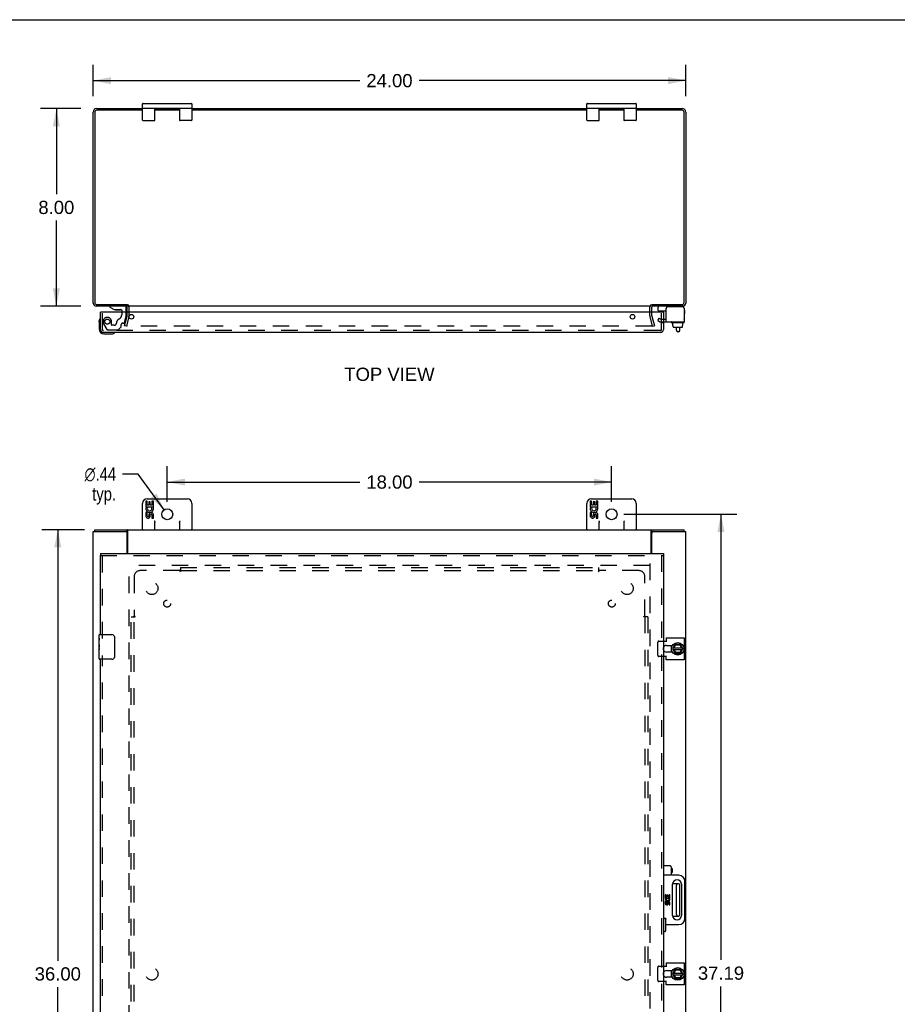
# Model space of a CAD drawing. Header units: inches. Extents: x 0 to 121, y 0 to 79.
# Tile 5 of 7: x 25 to 61, y 39 to 79. Entities that reach past the tile are written whole.
import ezdxf

# ---------------------------------------------------------------- set-up
doc = ezdxf.new("R2010")
doc.units = ezdxf.units.IN
doc.header["$LTSCALE"] = 6.678571
doc.header["$MEASUREMENT"] = 0
doc.linetypes.add('HIDDEN', pattern=[0.2, 0.1, -0.1])
doc.layers.get('0').update_dxf_attribs({"linetype": 'CONTINUOUS'})
for name, color, linetype in [('DEFAULT_2', 8, 'HIDDEN'), ('DIMENSIONS', 7, 'CONTINUOUS'), ('DOOR_ASSEMBLY', 7, 'CONTINUOUS'), ('SUBPANEL', 7, 'CONTINUOUS')]:
    doc.layers.add(name, color=color, linetype=linetype)
doc.styles.get("Standard").update_dxf_attribs({"font": 'arial.ttf'})
doc.styles.add('TEXTSTYLE_1', font='gdt', dxfattribs={"width": 0.8})
doc.dimstyles.new('DIMSTYLE_1', dxfattribs={"dimtxt": 0.535714, "dimasz": 0.714286, "dimexe": 0.09, "dimexo": 0.07, "dimgap": 0.0375, "dimtad": 0, "dimtih": 1, "dimtoh": 1, "dimzin": 4, "dimdsep": 46, "dimtxsty": 'Standard', "dimblk": '_FILLED', "dimblk1": '_FILLED', "dimblk2": '_FILLED', "dimcen": 0.09, "dimadec": 3, "dimazin": 1, "dimtfac": 1, "dimtdec": 3, "dimtofl": 0, "dimtmove": 0, "dimatfit": 3, "dimldrblk": '_FILLED', "dimfxl": 0, "dimtolj": 1, "dimtzin": 4, "dimarcsym": 0})
doc.dimstyles.new('DIMSTYLE_2', dxfattribs={"dimtxt": 0.535714, "dimasz": 0.714286, "dimexe": 0.09, "dimexo": 0.07, "dimgap": 0.09, "dimtad": 0, "dimtih": 1, "dimtoh": 1, "dimzin": 4, "dimdsep": 46, "dimtxsty": 'Standard', "dimblk": '_FILLED', "dimblk1": '_FILLED', "dimblk2": '_FILLED', "dimcen": 0.09, "dimadec": 3, "dimazin": 1, "dimtfac": 1, "dimtdec": 3, "dimtofl": 0, "dimtmove": 0, "dimatfit": 1, "dimldrblk": '_FILLED', "dimfxl": 0, "dimtolj": 1, "dimtzin": 4, "dimarcsym": 0})

# ---------------------------------------------------------------- blocks, each defined once
blk = doc.blocks.new('_FILLED')
at = {"color": 0, "linetype": 'ByBlock'}
blk.add_solid([(0, 0), (-1, 0.2), (-1, -0.2)], dxfattribs=at)
blk = doc.blocks.new('*D1')
at = {"layer": 'DIMENSIONS', "color": 2, "linetype": 'Continuous'}
for p, q in [((28.143, 75.466), (28.143, 76.745)), ((52.143, 75.466), (52.143, 76.745)), ((28.143, 76.102), (38.94, 76.102)), ((52.143, 76.102), (41.347, 76.102))]:
    blk.add_line(p, q, dxfattribs=at)
at = {"layer": 'DIMENSIONS', "color": 2, "linetype": 'Continuous', "xscale": 0.7142857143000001, "yscale": 0.7142857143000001, "zscale": 0.7142857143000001, "rotation": 180}
blk.add_blockref('_FILLED', (28.143, 76.102), dxfattribs=at)
at = {"layer": 'DIMENSIONS', "color": 2, "linetype": 'Continuous', "xscale": 0.7142857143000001, "yscale": 0.7142857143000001, "zscale": 0.7142857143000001}
blk.add_blockref('_FILLED', (52.143, 76.102), dxfattribs=at)
at = {"layer": 'DIMENSIONS', "color": 2, "linetype": 'Continuous', "insert": (40.143, 76.37), "char_height": 0.5357, "width": 1.87201, "attachment_point": 2, "line_spacing_factor": 0.9}
blk.add_mtext('24.00', dxfattribs=at)
blk = doc.blocks.new('*D2')
at = {"layer": 'DIMENSIONS', "color": 2, "linetype": 'Continuous'}
for p, q in [((27.643, 74.966), (26.006, 74.966)), ((26.649, 74.966), (26.649, 71.501)), ((26.649, 66.966), (26.649, 70.43)), ((27.643, 66.966), (26.006, 66.966))]:
    blk.add_line(p, q, dxfattribs=at)
at = {"layer": 'DIMENSIONS', "color": 2, "linetype": 'Continuous', "xscale": 0.7142857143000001, "yscale": 0.7142857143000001, "zscale": 0.7142857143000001}
for p, rotation in [((26.649, 74.966), 90), ((26.649, 66.966), 270)]:
    blk.add_blockref('_FILLED', p, dxfattribs=dict(at, rotation=rotation))
at = {"layer": 'DIMENSIONS', "color": 2, "linetype": 'Continuous', "insert": (26.649, 71.233), "char_height": 0.5357, "width": 1.45579, "attachment_point": 2, "line_spacing_factor": 0.9}
blk.add_mtext('8.00', dxfattribs=at)
blk = doc.blocks.new('*D6')
at = {"layer": 'DIMENSIONS', "color": 2, "linetype": 'Continuous'}
for p, q in [((29.96, 60.157), (29.335, 60.157)), ((31.015, 58.706), (29.96, 60.157))]:
    blk.add_line(p, q, dxfattribs=at)
at = {"layer": 'DIMENSIONS', "color": 2, "linetype": 'Continuous', "xscale": 0.7142857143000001, "yscale": 0.7142857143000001, "zscale": 0.7142857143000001, "rotation": 306.007527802}
blk.add_blockref('_FILLED', (31.015, 58.706), dxfattribs=at)
at = {"layer": 'DIMENSIONS', "color": 2, "linetype": 'Continuous', "insert": (29.067, 60.425), "char_height": 0.53571, "width": 1.75385, "attachment_point": 3, "line_spacing_factor": 0.9, "style": 'TEXTSTYLE_1'}
blk.add_mtext('{\\fgdt;n}\\fArial;.44\\Ptyp.', dxfattribs=at)
blk = doc.blocks.new('*D7')
at = {"layer": 'DIMENSIONS', "color": 2, "linetype": 'Continuous'}
for p, q in [((31.143, 59.029), (31.143, 60.478)), ((49.143, 59.029), (49.143, 60.478)), ((31.143, 59.835), (38.94, 59.835)), ((49.143, 59.835), (41.347, 59.835))]:
    blk.add_line(p, q, dxfattribs=at)
at = {"layer": 'DIMENSIONS', "color": 2, "linetype": 'Continuous', "xscale": 0.7142857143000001, "yscale": 0.7142857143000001, "zscale": 0.7142857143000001, "rotation": 180}
blk.add_blockref('_FILLED', (31.143, 59.835), dxfattribs=at)
at = {"layer": 'DIMENSIONS', "color": 2, "linetype": 'Continuous', "xscale": 0.7142857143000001, "yscale": 0.7142857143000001, "zscale": 0.7142857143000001}
blk.add_blockref('_FILLED', (49.143, 59.835), dxfattribs=at)
at = {"layer": 'DIMENSIONS', "color": 2, "linetype": 'Continuous', "insert": (40.143, 60.103), "char_height": 0.5357, "width": 1.87201, "attachment_point": 2, "line_spacing_factor": 0.9}
blk.add_mtext('18.00', dxfattribs=at)
blk = doc.blocks.new('*D8')
at = {"layer": 'DIMENSIONS', "color": 2, "linetype": 'Continuous'}
for p, q in [((49.643, 58.529), (54.215, 58.529)), ((53.572, 58.529), (53.572, 40.471)), ((53.572, 21.342), (53.572, 39.4)), ((49.643, 21.342), (54.215, 21.342))]:
    blk.add_line(p, q, dxfattribs=at)
at = {"layer": 'DIMENSIONS', "color": 2, "linetype": 'Continuous', "xscale": 0.7142857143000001, "yscale": 0.7142857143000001, "zscale": 0.7142857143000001}
for p, rotation in [((53.572, 58.529), 90), ((53.572, 21.342), 270)]:
    blk.add_blockref('_FILLED', p, dxfattribs=dict(at, rotation=rotation))
at = {"layer": 'DIMENSIONS', "color": 2, "linetype": 'Continuous', "insert": (53.572, 40.204), "char_height": 0.5357, "width": 1.87201, "attachment_point": 2, "line_spacing_factor": 0.9}
blk.add_mtext('37.19', dxfattribs=at)
blk = doc.blocks.new('*D9')
at = {"layer": 'DIMENSIONS', "color": 2, "linetype": 'Continuous'}
for p, q in [((27.786, 57.904), (26.065, 57.904)), ((26.708, 57.904), (26.708, 40.44)), ((26.708, 21.904), (26.708, 39.368)), ((27.786, 21.904), (26.065, 21.904))]:
    blk.add_line(p, q, dxfattribs=at)
at = {"layer": 'DIMENSIONS', "color": 2, "linetype": 'Continuous', "xscale": 0.7142857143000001, "yscale": 0.7142857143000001, "zscale": 0.7142857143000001}
for p, rotation in [((26.708, 57.904), 90), ((26.708, 21.904), 270)]:
    blk.add_blockref('_FILLED', p, dxfattribs=dict(at, rotation=rotation))
at = {"layer": 'DIMENSIONS', "color": 2, "linetype": 'Continuous', "insert": (26.708, 40.172), "char_height": 0.5357, "width": 1.87201, "attachment_point": 2, "line_spacing_factor": 0.9}
blk.add_mtext('36.00', dxfattribs=at)

msp = doc.modelspace()

# ---------------------------------------------------------------- linework, layer by layer
at = {"color": 7, "linetype": 'Continuous'}
for p, q in [((0, 78.571), (121.429, 78.571)), ((30.143, 74.506), (30.143, 75.156)), ((30.168, 75.181), (32.118, 75.181)), ((32.143, 75.156), (32.143, 74.506)), ((48.143, 74.506), (48.143, 75.156)), ((48.168, 75.181), (50.118, 75.181)), ((50.143, 75.156), (50.143, 74.506)), ((30.168, 74.981), (32.118, 74.981)), ((30.643, 74.506), (30.643, 74.981)), ((30.848, 74.981), (30.848, 74.966)), ((31.438, 74.981), (31.438, 74.966)), ((31.643, 74.981), (31.643, 74.506)), ((48.168, 74.981), (50.118, 74.981)), ((48.643, 74.506), (48.643, 74.981)), ((48.848, 74.981), (48.848, 74.966)), ((49.438, 74.981), (49.438, 74.966)), ((49.643, 74.981), (49.643, 74.506)), ((30.168, 74.481), (30.618, 74.481)), ((32.118, 74.481), (31.668, 74.481)), ((48.168, 74.481), (48.618, 74.481)), ((50.118, 74.481), (49.668, 74.481)), ((29.518, 67.029), (29.518, 66.966)), ((51.024, 66.788), (51.024, 66.926)), ((51.034, 66.778), (51.35, 66.778)), ((52.087, 66.886), (52.087, 66.872)), ((51.568, 66.298), (51.568, 66.318)), ((52.065, 66.288), (51.578, 66.288)), ((51.62, 66.181), (51.62, 66.288)), ((52.029, 66.181), (52.029, 66.288)), ((52.075, 66.298), (52.075, 66.318)), ((51.62, 66.181), (51.636, 66.181)), ((51.635, 66.123), (51.635, 66.181)), ((51.636, 66.123), (51.636, 66.181)), ((51.646, 66.113), (52.002, 66.113)), ((51.766, 65.989), (51.766, 66.113)), ((51.846, 65.929), (51.826, 65.929)), ((51.906, 65.989), (51.906, 66.113)), ((52.029, 66.181), (52.012, 66.181)), ((52.012, 66.123), (52.012, 66.181)), ((52.013, 66.123), (52.013, 66.181)), ((30.27, 59.066), (30.27, 58.836)), ((30.333, 59.066), (30.27, 59.066)), ((30.328, 59.154), (31.958, 59.154)), ((30.333, 58.899), (30.333, 59.066)), ((30.521, 59.066), (30.521, 58.899)), ((30.584, 59.066), (30.521, 59.066)), ((30.584, 58.836), (30.584, 59.066)), ((48.27, 59.066), (48.27, 58.836)), ((48.333, 59.066), (48.27, 59.066)), ((48.328, 59.154), (49.958, 59.154)), ((48.333, 58.899), (48.333, 59.066)), ((48.521, 59.066), (48.521, 58.899)), ((48.584, 59.066), (48.521, 59.066)), ((48.584, 58.836), (48.584, 59.066)), ((30.143, 57.904), (30.143, 58.969)), ((30.27, 58.836), (30.531, 58.836)), ((30.34, 58.8), (30.283, 58.825)), ((30.396, 58.899), (30.333, 58.899)), ((30.396, 59.035), (30.396, 58.899)), ((30.456, 59.035), (30.396, 59.035)), ((30.456, 58.899), (30.456, 59.035)), ((30.521, 58.899), (30.456, 58.899)), ((30.531, 58.836), (30.504, 58.817)), ((30.566, 58.836), (30.584, 58.836)), ((32.143, 58.969), (32.143, 57.904)), ((48.143, 57.904), (48.143, 58.969)), ((48.27, 58.836), (48.531, 58.836)), ((48.34, 58.8), (48.283, 58.825)), ((48.396, 58.899), (48.333, 58.899)), ((48.396, 59.035), (48.396, 58.899)), ((48.456, 59.035), (48.396, 59.035)), ((48.456, 58.899), (48.456, 59.035)), ((48.521, 58.899), (48.456, 58.899)), ((48.531, 58.836), (48.504, 58.817)), ((48.566, 58.836), (48.584, 58.836)), ((50.143, 58.969), (50.143, 57.904)), ((30.27, 58.605), (30.27, 58.469)), ((30.333, 58.605), (30.27, 58.605)), ((30.333, 58.469), (30.333, 58.605)), ((30.396, 58.511), (30.396, 58.469)), ((30.456, 58.448), (30.456, 58.517)), ((30.521, 58.511), (30.521, 58.375)), ((30.521, 58.375), (30.584, 58.375)), ((30.584, 58.375), (30.584, 58.511)), ((48.27, 58.605), (48.27, 58.469)), ((48.333, 58.605), (48.27, 58.605)), ((48.333, 58.469), (48.333, 58.605)), ((48.396, 58.511), (48.396, 58.469)), ((48.456, 58.448), (48.456, 58.517)), ((48.521, 58.511), (48.521, 58.375)), ((48.521, 58.375), (48.584, 58.375)), ((48.584, 58.375), (48.584, 58.511)), ((28.206, 57.829), (28.206, 57.904)), ((29.52, 57.829), (29.52, 57.904)), ((30.643, 57.904), (30.643, 58.198)), ((31.643, 58.198), (31.643, 57.904)), ((48.643, 57.904), (48.643, 58.198)), ((49.643, 58.198), (49.643, 57.904)), ((50.766, 57.829), (50.766, 57.904)), ((52.08, 57.829), (52.08, 57.904)), ((29.458, 57.829), (29.52, 57.829)), ((51.556, 53.212), (51.556, 53.096)), ((51.621, 53.084), (51.709, 53.254)), ((51.621, 53.075), (51.709, 52.895)), ((51.636, 53.113), (52.012, 53.113)), ((51.672, 53.113), (51.732, 53.23)), ((51.925, 53.259), (51.717, 53.259)), ((51.725, 53.24), (51.732, 53.23)), ((51.732, 53.23), (51.903, 53.238)), ((51.909, 53.248), (51.903, 53.238)), ((51.903, 53.238), (51.972, 53.113)), ((52.028, 53.084), (51.934, 53.254)), ((51.934, 52.895), (52.028, 53.074)), ((51.556, 53.063), (51.556, 52.946)), ((51.572, 53.035), (51.559, 53.033)), ((51.635, 53.045), (52.013, 53.045)), ((51.738, 52.924), (51.679, 53.045)), ((51.718, 52.889), (51.925, 52.889)), ((51.731, 52.914), (51.738, 52.924)), ((51.901, 52.924), (51.738, 52.924)), ((51.971, 53.045), (51.901, 52.924)), ((51.907, 52.914), (51.901, 52.924)), ((51.846, 43.56), (51.615, 43.56)), ((51.766, 42.308), (51.766, 43.5)), ((51.906, 42.308), (51.906, 43.5)), ((51.615, 42.248), (51.846, 42.248)), ((51.556, 40.037), (51.556, 39.921)), ((51.621, 39.909), (51.709, 40.079)), ((51.621, 39.9), (51.709, 39.72)), ((51.636, 39.938), (52.012, 39.938)), ((51.672, 39.938), (51.732, 40.055)), ((51.925, 40.084), (51.717, 40.084)), ((51.725, 40.065), (51.732, 40.055)), ((51.732, 40.055), (51.903, 40.063)), ((51.909, 40.073), (51.903, 40.063)), ((51.903, 40.063), (51.972, 39.938)), ((52.028, 39.909), (51.934, 40.079)), ((51.556, 39.888), (51.556, 39.771)), ((51.572, 39.86), (51.559, 39.858)), ((51.635, 39.87), (52.013, 39.87)), ((51.738, 39.749), (51.679, 39.87)), ((51.718, 39.714), (51.925, 39.714)), ((51.731, 39.739), (51.738, 39.749)), ((51.901, 39.749), (51.738, 39.749)), ((51.971, 39.87), (51.901, 39.749)), ((51.907, 39.739), (51.901, 39.749)), ((51.934, 39.72), (52.028, 39.899))]:
    msp.add_line(p, q, dxfattribs=at)
at = {"color": 3, "linetype": 'Continuous'}
for p, q in [((28.143, 67.083), (28.143, 74.83)), ((28.206, 74.823), (28.206, 67.109)), ((28.279, 74.966), (30.143, 74.966)), ((30.143, 74.903), (28.286, 74.903)), ((30.643, 74.966), (31.643, 74.966)), ((31.643, 74.903), (30.643, 74.903)), ((32.143, 74.966), (48.143, 74.966)), ((48.143, 74.903), (32.143, 74.903)), ((48.643, 74.966), (49.643, 74.966)), ((49.643, 74.903), (48.643, 74.903)), ((50.143, 74.966), (52.007, 74.966)), ((52, 74.903), (50.143, 74.903)), ((52.08, 67.109), (52.08, 74.823)), ((52.143, 74.83), (52.143, 67.083)), ((29.518, 66.966), (28.26, 66.966)), ((28.286, 67.029), (29.52, 67.029)), ((29.518, 66.723), (29.518, 66.924)), ((50.741, 66.966), (29.545, 66.966)), ((50.766, 67.029), (52, 67.029)), ((52.026, 66.966), (50.768, 66.966)), ((50.768, 66.723), (50.768, 66.924)), ((51.35, 66.328), (51.35, 66.872)), ((52.027, 66.932), (51.41, 66.932)), ((52.087, 66.872), (52.087, 66.328)), ((51.35, 66.328), (52.087, 66.328)), ((28.206, 57.904), (52.08, 57.904)), ((29.545, 56.936), (29.545, 57.873)), ((50.741, 56.936), (50.741, 57.873)), ((28.143, 21.979), (28.143, 57.829)), ((28.143, 57.829), (29.458, 57.829)), ((29.518, 56.936), (29.518, 57.769)), ((50.768, 56.936), (50.768, 57.769)), ((50.828, 57.829), (52.143, 57.829)), ((52.143, 21.979), (52.143, 57.829)), ((51.35, 53.526), (51.35, 53.362)), ((51.35, 53.526), (52.087, 53.526)), ((52.087, 53.526), (52.087, 52.633)), ((51.238, 53.393), (51.35, 53.393)), ((51.363, 53.212), (51.606, 53.212)), ((51.35, 52.765), (51.238, 52.765)), ((51.35, 52.633), (51.35, 52.797)), ((51.606, 52.946), (51.363, 52.946)), ((52.087, 52.633), (51.35, 52.633)), ((51.35, 40.351), (52.087, 40.351)), ((51.35, 40.351), (51.35, 40.187)), ((52.087, 40.351), (52.087, 39.458)), ((51.238, 40.218), (51.35, 40.218)), ((51.363, 40.037), (51.606, 40.037)), ((51.35, 39.59), (51.238, 39.59)), ((51.35, 39.458), (51.35, 39.622)), ((51.606, 39.771), (51.363, 39.771)), ((52.087, 39.458), (51.35, 39.458))]:
    msp.add_line(p, q, dxfattribs=at)
at = {"color": 7, "linetype": 'Continuous'}
for points in [[(30.618, 58.269), (30.621, 58.265), (30.623, 58.261), (30.625, 58.257), (30.627, 58.253), (30.629, 58.249), (30.631, 58.244), (30.633, 58.24), (30.635, 58.236), (30.636, 58.232), (30.638, 58.227), (30.639, 58.223), (30.64, 58.219), (30.642, 58.214), (30.642, 58.209), (30.643, 58.203), (30.643, 58.198)], [(31.643, 58.198), (31.644, 58.204), (31.645, 58.21), (31.646, 58.217), (31.648, 58.224), (31.65, 58.231), (31.653, 58.239), (31.657, 58.246), (31.66, 58.254), (31.664, 58.261), (31.668, 58.269)], [(48.618, 58.269), (48.621, 58.265), (48.623, 58.261), (48.625, 58.257), (48.627, 58.253), (48.629, 58.249), (48.631, 58.244), (48.633, 58.24), (48.635, 58.236), (48.636, 58.232), (48.638, 58.227), (48.639, 58.223), (48.64, 58.219), (48.642, 58.214), (48.642, 58.209), (48.643, 58.203), (48.643, 58.198)], [(49.643, 58.198), (49.644, 58.204), (49.645, 58.21), (49.646, 58.217), (49.648, 58.224), (49.65, 58.231), (49.653, 58.239), (49.657, 58.246), (49.66, 58.254), (49.664, 58.261), (49.668, 58.269)], [(29.531, 57.823), (29.529, 57.825), (29.528, 57.826), (29.527, 57.827), (29.526, 57.827), (29.525, 57.828), (29.523, 57.829), (29.522, 57.829), (29.521, 57.829), (29.52, 57.829)], [(29.545, 57.818), (29.545, 57.818), (29.544, 57.818), (29.542, 57.818), (29.541, 57.818), (29.54, 57.818), (29.539, 57.818), (29.537, 57.819), (29.536, 57.819), (29.535, 57.82), (29.534, 57.821), (29.533, 57.822), (29.531, 57.823)], [(50.741, 57.818), (50.742, 57.818), (50.743, 57.818), (50.744, 57.818), (50.745, 57.818), (50.747, 57.818), (50.748, 57.818), (50.749, 57.819), (50.751, 57.819), (50.752, 57.82), (50.753, 57.821), (50.754, 57.822), (50.755, 57.823), (50.758, 57.825)], [(50.758, 57.825), (50.759, 57.826), (50.76, 57.827), (50.761, 57.827), (50.762, 57.828), (50.763, 57.829), (50.764, 57.829), (50.765, 57.829), (50.766, 57.829)], [(51.568, 53.035), (51.57, 53.025), (51.574, 53.007), (51.579, 52.989)], [(51.579, 52.989), (51.586, 52.971), (51.594, 52.954), (51.599, 52.946)], [(51.568, 39.86), (51.57, 39.85), (51.574, 39.832), (51.579, 39.814)], [(51.579, 39.814), (51.586, 39.796), (51.594, 39.779), (51.599, 39.771)]]:
    msp.add_lwpolyline(points, dxfattribs=at)
at = {"color": 3, "linetype": 'Continuous'}
for points in [[(29.538, 57.884), (29.536, 57.888), (29.535, 57.89), (29.534, 57.892), (29.533, 57.894), (29.531, 57.896), (29.53, 57.898), (29.529, 57.899), (29.528, 57.901), (29.526, 57.902), (29.525, 57.903), (29.524, 57.903), (29.523, 57.904), (29.522, 57.904), (29.521, 57.904), (29.52, 57.904)], [(29.545, 57.873), (29.544, 57.875), (29.543, 57.876), (29.542, 57.878), (29.541, 57.88), (29.539, 57.882), (29.538, 57.884)], [(50.741, 57.873), (50.743, 57.875), (50.744, 57.876), (50.745, 57.878), (50.746, 57.88), (50.747, 57.882), (50.748, 57.884), (50.751, 57.888)], [(50.751, 57.888), (50.752, 57.89), (50.753, 57.892), (50.754, 57.894), (50.755, 57.896), (50.757, 57.898), (50.758, 57.899), (50.759, 57.901), (50.76, 57.902), (50.761, 57.903), (50.763, 57.903), (50.764, 57.904), (50.765, 57.904), (50.766, 57.904), (50.766, 57.904)]]:
    msp.add_lwpolyline(points, dxfattribs=at)
at = {"color": 7, "linetype": 'Continuous'}
for centre, radius in [((31.143, 58.529), 0.219), ((49.143, 58.529), 0.219), ((51.821, 53.079), 0.254), ((51.821, 39.904), 0.254)]:
    msp.add_circle(centre, radius, dxfattribs=at)
for centre, radius, start, end in [((30.168, 75.156), 0.025, 90, 180), ((32.118, 75.156), 0.025, 0, 90), ((48.168, 75.156), 0.025, 90, 180), ((50.118, 75.156), 0.025, 0, 90), ((30.168, 75.006), 0.025, 180, 270), ((32.118, 75.006), 0.025, 270, 360), ((48.168, 75.006), 0.025, 180, 270), ((50.118, 75.006), 0.025, 270, 360), ((30.168, 74.506), 0.025, 180, 270), ((30.618, 74.506), 0.025, 270, 360), ((31.668, 74.506), 0.025, 180, 270), ((32.118, 74.506), 0.025, 270, 360), ((48.168, 74.506), 0.025, 180, 270), ((48.618, 74.506), 0.025, 270, 360), ((49.668, 74.506), 0.025, 180, 270), ((50.118, 74.506), 0.025, 270, 360), ((51.064, 66.926), 0.04, 90, 180), ((51.034, 66.788), 0.01, 180, 270), ((52.007, 66.886), 0.08, 0, 79.8186), ((51.578, 66.318), 0.01, 90, 180), ((51.578, 66.298), 0.01, 180, 270), ((52.065, 66.318), 0.01, 0, 90), ((52.065, 66.298), 0.01, 270, 360), ((52.071, 66.446), 0.0162, 343.791, 16.209), ((51.826, 65.989), 0.06, 180, 270), ((51.846, 65.989), 0.06, 270, 360), ((30.328, 58.969), 0.185, 90, 180), ((31.958, 58.969), 0.185, 0, 90), ((48.328, 58.969), 0.185, 90, 180), ((49.958, 58.969), 0.185, 0, 90), ((30.427, 58.762), 0.157, 156.5966, 341.8791), ((30.427, 58.762), 0.0943, 156.5966, 35.1122), ((30.427, 58.762), 0.157, 25.737, 27.8532), ((30.43, 58.763), 0.154, 341.4199, 26.1963), ((48.427, 58.762), 0.157, 156.5966, 341.8791), ((48.427, 58.762), 0.0943, 156.5966, 35.1122), ((48.427, 58.762), 0.157, 25.737, 27.8532), ((48.43, 58.763), 0.154, 341.4199, 26.1963), ((30.364, 58.469), 0.0943, 179.9911, 347.4338), ((30.364, 58.469), 0.0314, 180, 0.0485), ((30.49, 58.511), 0.0943, 0, 180), ((30.49, 58.506), 0.0362, 83.4285, 161.7628), ((30.49, 58.511), 0.0314, 0, 81.2295), ((48.364, 58.469), 0.0943, 179.9911, 347.4338), ((48.364, 58.469), 0.0314, 180, 0.0485), ((48.49, 58.511), 0.0943, 0, 180), ((48.49, 58.506), 0.0362, 83.4285, 161.7628), ((48.49, 58.511), 0.0314, 0, 81.2295), ((30.168, 57.929), 0.025, 180, 270), ((30.618, 57.929), 0.025, 270, 360), ((31.668, 57.929), 0.025, 180, 270), ((32.118, 57.929), 0.025, 270, 360), ((48.168, 57.929), 0.025, 180, 270), ((48.618, 57.929), 0.025, 270, 360), ((49.668, 57.929), 0.025, 180, 270), ((50.118, 57.929), 0.025, 270, 360), ((51.821, 53.079), 0.266, 150.0137, 190), ((51.821, 53.079), 0.281, 151.7622, 160.7964), ((51.63, 53.079), 0.01, 152.7647, 205.9948), ((51.717, 53.249), 0.01, 90, 152.7647), ((51.925, 53.249), 0.01, 28.8968, 90), ((52.019, 53.079), 0.01, 332.3947, 28.8968), ((51.821, 53.079), 0.266, 356.1514, 3.5482), ((51.821, 53.079), 0.281, 199.2036, 208.2378), ((51.718, 52.899), 0.01, 205.9948, 270), ((51.925, 52.899), 0.01, 270, 332.3947), ((51.826, 43.5), 0.06, 90, 180), ((51.846, 43.5), 0.06, 0, 90), ((51.826, 42.308), 0.06, 180, 270), ((51.846, 42.308), 0.06, 270, 360), ((51.821, 39.904), 0.266, 150.0137, 190), ((51.821, 39.904), 0.281, 151.7622, 160.7964), ((51.63, 39.904), 0.01, 152.7647, 205.9948), ((51.717, 40.074), 0.01, 90, 152.7647), ((51.925, 40.074), 0.01, 28.8968, 90), ((52.019, 39.904), 0.01, 332.3947, 28.8968), ((51.821, 39.904), 0.266, 356.1514, 3.5482), ((51.821, 39.904), 0.281, 199.2036, 208.2378), ((51.718, 39.724), 0.01, 205.9948, 270), ((51.925, 39.724), 0.01, 270, 332.3947)]:
    msp.add_arc(centre, radius, start, end, dxfattribs=at)
at = {"color": 3, "linetype": 'Continuous'}
for centre, radius, start, end in [((28.279, 74.83), 0.136, 90, 180), ((28.286, 74.823), 0.08, 90, 180), ((52, 74.823), 0.08, 0, 90), ((52.007, 74.83), 0.136, 0, 90), ((28.26, 67.083), 0.117, 180, 270), ((28.286, 67.109), 0.08, 180, 270), ((52, 67.109), 0.08, 270, 360), ((52.026, 67.083), 0.117, 270, 360), ((29.476, 66.924), 0.042, 0, 90), ((50.81, 66.924), 0.042, 90, 180), ((51.41, 66.872), 0.06, 90, 180), ((52.027, 66.872), 0.06, 0, 90), ((29.458, 57.769), 0.06, 0, 90), ((50.828, 57.769), 0.06, 90, 180), ((51.363, 53.079), 0.133, 90, 159.8895), ((51.363, 53.079), 0.133, 200.1105, 270), ((51.363, 39.904), 0.133, 90, 159.8895), ((51.363, 39.904), 0.133, 200.1105, 270)]:
    msp.add_arc(centre, radius, start, end, dxfattribs=at)
at = {"color": 7, "linetype": 'Continuous'}
for centre, major_axis, ratio, start_param, end_param in [((51.646, 66.123), (-0.0111, 0), 0.898834, 6.283185, 7.853982), ((51.647, 66.123), (0.0112, 0), 0.889134, -3.141593, -1.570796), ((52, 66.123), (0.0114, 0), 0.875492, -1.570796, 0), ((52.002, 66.123), (-0.0113, 0), 0.88616, 7.853982, 9.424778)]:
    msp.add_ellipse(centre, major_axis=major_axis, ratio=ratio, start_param=start_param, end_param=end_param, dxfattribs=at)
at = {"layer": 'DEFAULT_2', "color": 8, "linetype": 'HIDDEN'}
for p, q in [((29.518, 66.565), (29.518, 66.723)), ((29.593, 66.565), (29.593, 66.924)), ((50.693, 66.565), (50.693, 66.924)), ((50.768, 66.565), (50.768, 66.723)), ((29.414, 66.172), (29.518, 66.558)), ((29.59, 66.539), (29.487, 66.153)), ((50.8, 66.153), (50.697, 66.539)), ((50.769, 66.558), (50.873, 66.172)), ((51.061, 66.473), (51.009, 66.383)), ((51.009, 66.383), (51.081, 66.342)), ((51.061, 66.473), (51.133, 66.432)), ((51.133, 66.432), (51.35, 66.432)), ((51.133, 66.328), (51.35, 66.328)), ((29.487, 66.153), (29.414, 66.172)), ((50.775, 66.153), (29.512, 66.153)), ((50.8, 66.153), (50.873, 66.172)), ((29.593, 23.279), (29.593, 56.529)), ((50.691, 56.454), (29.595, 56.454)), ((50.693, 56.529), (50.693, 23.279)), ((51.009, 52.825), (51.009, 53.333)), ((51.061, 53.393), (51.238, 53.393)), ((51.238, 52.765), (51.061, 52.765)), ((51.009, 39.65), (51.009, 40.158)), ((51.061, 40.218), (51.238, 40.218)), ((51.238, 39.59), (51.061, 39.59))]:
    msp.add_line(p, q, dxfattribs=at)
for points in [[(29.497, 66.171), (29.497, 66.17), (29.497, 66.168), (29.497, 66.167)], [(29.497, 66.167), (29.497, 66.167), (29.497, 66.166), (29.497, 66.164), (29.497, 66.163), (29.498, 66.162), (29.498, 66.161), (29.499, 66.16), (29.5, 66.159), (29.501, 66.158), (29.502, 66.157), (29.503, 66.156), (29.504, 66.155), (29.505, 66.154), (29.506, 66.154)], [(29.512, 66.153), (29.51, 66.153), (29.509, 66.153), (29.508, 66.153), (29.506, 66.154)], [(50.79, 66.167), (50.79, 66.167), (50.79, 66.166), (50.79, 66.164), (50.789, 66.163), (50.789, 66.162), (50.788, 66.161), (50.788, 66.16), (50.787, 66.159), (50.786, 66.158), (50.785, 66.157), (50.784, 66.156), (50.783, 66.155), (50.782, 66.154), (50.78, 66.154), (50.779, 66.153), (50.778, 66.153), (50.776, 66.153), (50.775, 66.153)], [(50.79, 66.171), (50.79, 66.17), (50.79, 66.168), (50.79, 66.167)], [(51.061, 53.393), (51.055, 53.393), (51.049, 53.391), (51.044, 53.39), (51.038, 53.387), (51.033, 53.384), (51.029, 53.38), (51.024, 53.375), (51.02, 53.37), (51.017, 53.365), (51.014, 53.359), (51.012, 53.353), (51.01, 53.346), (51.009, 53.34), (51.009, 53.333)], [(51.009, 52.825), (51.009, 52.819), (51.01, 52.812), (51.012, 52.806), (51.014, 52.799), (51.017, 52.794), (51.02, 52.788), (51.024, 52.783), (51.029, 52.779), (51.033, 52.775), (51.038, 52.771), (51.044, 52.769), (51.049, 52.767), (51.055, 52.766), (51.061, 52.765)], [(51.061, 40.218), (51.055, 40.218), (51.049, 40.216), (51.044, 40.215), (51.038, 40.212), (51.033, 40.209), (51.029, 40.205), (51.024, 40.2), (51.02, 40.195), (51.017, 40.19), (51.014, 40.184), (51.012, 40.178), (51.01, 40.171), (51.009, 40.165), (51.009, 40.158)], [(51.009, 39.65), (51.009, 39.644), (51.01, 39.637), (51.012, 39.631), (51.014, 39.624), (51.017, 39.619), (51.02, 39.613), (51.024, 39.608), (51.029, 39.604), (51.033, 39.6), (51.038, 39.596), (51.044, 39.594), (51.049, 39.592), (51.055, 39.591), (51.061, 39.59)]]:
    msp.add_lwpolyline(points, dxfattribs=at)
for centre, radius, start, end in [((29.476, 66.924), 0.117, 0, 56.9002), ((50.81, 66.924), 0.117, 123.0998, 180), ((29.493, 66.565), 0.025, 345, 360), ((29.493, 66.565), 0.1, 345, 360), ((50.793, 66.565), 0.1, 180, 195), ((50.793, 66.565), 0.025, 180, 195), ((51.133, 66.432), 0.104, 240, 270), ((51.363, 53.079), 0.133, 159.8895, 200.1105), ((51.363, 39.904), 0.133, 159.8895, 200.1105)]:
    msp.add_arc(centre, radius, start, end, dxfattribs=at)
at = {"layer": 'DOOR_ASSEMBLY', "color": 3, "linetype": 'Continuous'}
for p, q in [((28.438, 66.015), (28.438, 66.723)), ((51.238, 66.723), (28.438, 66.723)), ((51.238, 66.723), (51.238, 66.015)), ((51.121, 65.898), (28.555, 65.898)), ((28.438, 56.936), (51.238, 56.936)), ((28.438, 53.654), (28.438, 56.861)), ((51.238, 56.861), (51.238, 22.948)), ((28.438, 27.154), (28.438, 52.654))]:
    msp.add_line(p, q, dxfattribs=at)
at = {"layer": 'DOOR_ASSEMBLY', "color": 8, "linetype": 'HIDDEN'}
for p, q in [((28.513, 66.015), (28.513, 66.723)), ((29.402, 66.966), (28.812, 66.966)), ((29.296, 66.723), (29.296, 66.613)), ((29.481, 66.556), (29.481, 66.723)), ((51.163, 66.015), (51.163, 66.723)), ((28.564, 66.25), (28.698, 66.017)), ((28.885, 66.203), (28.885, 66.336)), ((29.338, 66.277), (29.382, 66.277)), ((29.412, 66.3), (29.481, 66.556)), ((51.238, 66.281), (51.163, 66.281)), ((51.121, 65.973), (28.555, 65.973)), ((28.724, 66.002), (29.137, 66.002)), ((28.995, 66.187), (28.901, 66.187)), ((29.158, 66.01), (29.273, 66.125)), ((29.279, 66.14), (29.279, 66.218)), ((28.438, 56.861), (51.238, 56.861)), ((28.513, 53.499), (28.513, 56.861)), ((51.163, 56.861), (51.163, 22.948)), ((28.513, 26.999), (28.513, 52.809))]:
    msp.add_line(p, q, dxfattribs=at)
at = {"layer": 'DOOR_ASSEMBLY', "color": 7, "linetype": 'Continuous'}
for p, q in [((28.812, 66.966), (28.812, 66.927)), ((28.812, 66.927), (28.988, 66.828)), ((28.988, 66.828), (29.265, 66.828)), ((29.076, 66.811), (29.075, 66.811)), ((29.076, 66.811), (29.216, 66.811)), ((29.217, 66.811), (29.216, 66.811)), ((29.296, 66.797), (29.296, 66.723)), ((29.481, 66.723), (29.481, 66.887)), ((51.082, 66.723), (51.082, 66.765)), ((51.157, 66.733), (51.156, 66.723)), ((51.157, 66.733), (51.238, 66.733)), ((51.178, 66.733), (51.178, 66.778)), ((51.238, 66.723), (51.238, 66.733)), ((52.113, 66.685), (52.113, 66.765)), ((28.378, 66.327), (28.381, 66.365)), ((28.378, 66.327), (28.378, 66.038)), ((28.425, 66.462), (28.424, 66.462)), ((28.578, 65.838), (28.867, 65.838)), ((28.996, 65.883), (29, 65.883)), ((29, 65.883), (29.001, 65.884)), ((28.438, 56.936), (28.438, 56.861)), ((51.238, 56.936), (51.238, 56.861)), ((28.378, 53.495), (28.378, 53.639)), ((28.378, 53.239), (28.378, 53.492)), ((28.393, 53.654), (28.903, 53.654)), ((29.003, 53.554), (29.003, 52.754)), ((28.387, 53.437), (28.378, 53.437)), ((28.378, 53.269), (28.388, 53.269)), ((28.378, 52.669), (28.378, 53.237)), ((28.381, 53.207), (28.378, 53.207)), ((28.378, 53.075), (28.387, 53.075)), ((28.388, 53.269), (28.388, 53.426)), ((28.388, 53.086), (28.388, 53.139)), ((28.378, 53.039), (28.388, 53.039)), ((28.378, 52.976), (28.388, 52.976)), ((28.378, 52.809), (28.388, 52.809)), ((28.388, 52.809), (28.388, 53.039)), ((28.903, 52.654), (28.393, 52.654)), ((51.523, 44.279), (51.238, 44.279)), ((51.523, 43.904), (51.238, 43.904)), ((51.553, 44.249), (51.553, 43.934)), ((51.553, 44.177), (51.572, 44.177)), ((51.553, 44.007), (51.572, 44.007)), ((51.572, 44.177), (51.6, 44.172)), ((51.572, 44.177), (51.572, 44.007)), ((51.572, 44.007), (51.6, 44.012)), ((51.863, 43.904), (51.583, 43.904)), ((51.6, 44.172), (51.6, 44.012)), ((51.613, 42.271), (51.613, 43.537)), ((51.973, 43.537), (51.973, 42.271)), ((52.113, 42.154), (52.113, 43.654)), ((51.354, 43.11), (51.317, 43.11)), ((51.317, 43.11), (51.317, 42.973)), ((51.354, 43.011), (51.354, 43.11)), ((51.428, 43.092), (51.392, 43.092)), ((51.392, 43.092), (51.392, 43.011)), ((51.428, 43.011), (51.428, 43.092)), ((51.504, 43.11), (51.467, 43.11)), ((51.467, 43.11), (51.467, 43.011)), ((51.504, 42.973), (51.504, 43.11)), ((51.317, 42.973), (51.473, 42.973)), ((51.354, 42.836), (51.317, 42.836)), ((51.317, 42.836), (51.317, 42.754)), ((51.359, 42.952), (51.325, 42.967)), ((51.392, 43.011), (51.354, 43.011)), ((51.354, 42.754), (51.354, 42.836)), ((51.392, 42.779), (51.392, 42.754)), ((51.467, 43.011), (51.428, 43.011)), ((51.428, 42.742), (51.428, 42.78)), ((51.473, 42.973), (51.457, 42.962)), ((51.467, 42.78), (51.467, 42.698)), ((51.467, 42.698), (51.504, 42.698)), ((51.494, 42.973), (51.504, 42.973)), ((51.504, 42.698), (51.504, 42.78)), ((51.298, 42.154), (51.238, 42.154)), ((51.328, 42.124), (51.328, 41.647)), ((51.328, 41.904), (51.863, 41.904)), ((51.298, 41.617), (51.238, 41.617))]:
    msp.add_line(p, q, dxfattribs=at)
for points in [[(28.424, 66.462), (28.424, 66.461), (28.424, 66.459), (28.423, 66.456)], [(29.001, 65.884), (29.003, 65.884), (29.003, 65.884)], [(28.378, 53.495), (28.378, 53.492), (28.379, 53.488), (28.379, 53.483), (28.381, 53.476), (28.382, 53.469), (28.383, 53.462), (28.385, 53.454), (28.386, 53.445), (28.387, 53.436), (28.388, 53.426)], [(28.996, 53.59), (28.998, 53.585), (29, 53.579), (29.001, 53.573), (29.002, 53.567), (29.003, 53.561), (29.003, 53.554)], [(28.378, 53.239), (28.378, 53.232), (28.379, 53.225), (28.379, 53.216), (28.381, 53.208), (28.382, 53.199), (28.383, 53.19), (28.384, 53.181), (28.385, 53.172), (28.386, 53.163), (28.387, 53.154), (28.387, 53.146), (28.388, 53.139)], [(28.388, 53.086), (28.387, 53.08), (28.387, 53.074), (28.387, 53.067), (28.386, 53.061), (28.385, 53.056), (28.385, 53.05)], [(29.003, 52.754), (29.003, 52.748), (29.002, 52.742), (29.001, 52.736), (29, 52.73), (28.998, 52.724), (28.996, 52.718)], [(51.358, 42.124), (51.351, 42.131), (51.345, 42.137), (51.338, 42.142), (51.332, 42.146), (51.325, 42.15), (51.318, 42.152), (51.312, 42.154), (51.306, 42.154)]]:
    msp.add_lwpolyline(points, dxfattribs=at)
at = {"layer": 'DOOR_ASSEMBLY', "color": 8, "linetype": 'HIDDEN'}
msp.add_circle((28.713, 66.336), 0.103, dxfattribs=at)
at = {"layer": 'DOOR_ASSEMBLY', "color": 3, "linetype": 'Continuous'}
for centre in [(29.688, 66.535), (49.988, 66.535)]:
    msp.add_circle(centre, 0.094, dxfattribs=at)
at = {"layer": 'DOOR_ASSEMBLY', "color": 7, "linetype": 'Continuous'}
for centre, radius, start, end in [((29.076, 66.901), 0.09, 234.8123, 269.328), ((29.216, 66.901), 0.09, 270.672, 304.9232), ((29.265, 66.797), 0.031, 0, 90), ((29.402, 66.887), 0.079, 0, 90), ((51.112, 66.765), 0.03, 154.285, 180), ((52.083, 66.765), 0.03, 0, 82.2332), ((52.083, 66.685), 0.03, 277.7668, 360), ((28.628, 66.327), 0.25, 149.1101, 180), ((28.426, 66.448), 0.015, 96.3796, 149.1101), ((28.423, 66.448), 0.015, 0, 83.6204), ((28.578, 66.038), 0.2, 180, 270), ((28.867, 66.088), 0.25, 270, 300.8899), ((28.988, 65.883), 0.015, 6.3796, 90), ((28.988, 65.886), 0.015, 300.8899, 353.6204), ((28.393, 53.639), 0.015, 90, 180), ((28.903, 53.554), 0.1, 21.1999, 90), ((28.393, 52.669), 0.015, 180, 270), ((28.903, 52.754), 0.1, 270, 338.7946), ((51.523, 44.249), 0.03, 0, 90), ((51.523, 43.934), 0.03, 270, 360), ((51.583, 43.934), 0.03, 180, 270), ((51.863, 43.654), 0.25, 0, 90), ((51.793, 43.537), 0.18, 0, 180), ((51.411, 42.929), 0.0938, 156.5986, 341.8669), ((51.373, 42.754), 0.0563, 180.0244, 347.4828), ((51.411, 42.929), 0.0563, 156.5986, 35.1084), ((51.373, 42.754), 0.0187, 180, 0.0538), ((51.448, 42.779), 0.0563, 0.4502, 180.0538), ((51.448, 42.78), 0.0194, 359.9714, 180.0286), ((51.411, 42.929), 0.0938, 25.744, 27.8506), ((51.413, 42.929), 0.092, 341.4075, 26.2035), ((51.298, 42.124), 0.03, 0, 90), ((51.793, 42.271), 0.18, 180, 360), ((51.863, 42.154), 0.25, 270, 360), ((51.298, 41.647), 0.03, 270, 360)]:
    msp.add_arc(centre, radius, start, end, dxfattribs=at)
at = {"layer": 'DOOR_ASSEMBLY', "color": 8, "linetype": 'HIDDEN'}
for centre, radius, start, end in [((28.713, 66.336), 0.172, 0, 210), ((28.995, 66.277), 0.09, 270, 360), ((29.27, 66.277), 0.185, 115.7418, 180), ((29.108, 66.613), 0.188, 295.7418, 360), ((29.338, 66.218), 0.059, 90, 180), ((29.382, 66.308), 0.031, 270, 345), ((28.555, 66.015), 0.042, 180, 270), ((28.724, 66.032), 0.03, 210, 270), ((28.901, 66.203), 0.016, 180, 270), ((29.137, 66.032), 0.03, 270, 315), ((29.259, 66.14), 0.02, 315, 360), ((51.121, 66.015), 0.042, 270, 360)]:
    msp.add_arc(centre, radius, start, end, dxfattribs=at)
at = {"layer": 'DOOR_ASSEMBLY', "color": 3, "linetype": 'Continuous'}
for centre, start, end in [((28.555, 66.015), 180, 270), ((51.121, 66.015), 270, 360)]:
    msp.add_arc(centre, 0.117, start, end, dxfattribs=at)
at = {"layer": 'DOOR_ASSEMBLY', "color": 7, "linetype": 'Continuous'}
msp.add_ellipse((28.578, 53.072), major_axis=(0.2, 0), ratio=0.432808, start_param=-3.141593, end_param=-2.879776, dxfattribs=at)
at = {"layer": 'SUBPANEL', "color": 8, "linetype": 'HIDDEN'}
for p, q in [((31.653, 56.262), (31.65, 56.259)), ((31.658, 56.267), (31.653, 56.262)), ((31.675, 56.373), (31.675, 56.286)), ((31.675, 56.373), (48.612, 56.373)), ((31.675, 56.286), (31.675, 56.207)), ((48.612, 56.373), (48.612, 56.286)), ((48.612, 56.286), (48.612, 56.207)), ((29.8, 55.998), (29.8, 54.408)), ((31.639, 56.248), (30.05, 56.248)), ((31.675, 56.248), (48.612, 56.248)), ((50.237, 56.248), (48.647, 56.248)), ((50.487, 54.408), (50.487, 55.998)), ((29.675, 25.435), (29.675, 54.373)), ((29.675, 54.373), (29.761, 54.373)), ((29.761, 54.373), (29.84, 54.373)), ((29.8, 25.435), (29.8, 54.373)), ((50.526, 54.373), (50.446, 54.373)), ((50.487, 54.373), (50.487, 25.435)), ((50.501, 54.394), (50.498, 54.398)), ((50.506, 54.39), (50.501, 54.394)), ((50.612, 54.373), (50.526, 54.373)), ((50.612, 54.373), (50.612, 25.435))]:
    msp.add_line(p, q, dxfattribs=at)
for points in [[(31.65, 56.259), (31.648, 56.257), (31.646, 56.255), (31.645, 56.254), (31.643, 56.252), (31.642, 56.251), (31.64, 56.249), (31.639, 56.248)], [(31.675, 56.286), (31.673, 56.285), (31.672, 56.283), (31.67, 56.281), (31.669, 56.279), (31.668, 56.277), (31.666, 56.276), (31.665, 56.274), (31.663, 56.272), (31.662, 56.271), (31.66, 56.269), (31.659, 56.268), (31.658, 56.267)], [(48.612, 56.286), (48.614, 56.285), (48.615, 56.283), (48.616, 56.281), (48.618, 56.279), (48.619, 56.277), (48.621, 56.276), (48.622, 56.274), (48.623, 56.272), (48.625, 56.271), (48.626, 56.269), (48.628, 56.268), (48.629, 56.267), (48.631, 56.265)], [(48.631, 56.265), (48.635, 56.261), (48.637, 56.259), (48.639, 56.257), (48.64, 56.255), (48.642, 56.254), (48.644, 56.252), (48.645, 56.251), (48.646, 56.249), (48.647, 56.248)], [(31.649, 56.234), (31.648, 56.236), (31.647, 56.238), (31.645, 56.24), (31.644, 56.242), (31.643, 56.243), (31.642, 56.245), (31.64, 56.247), (31.639, 56.248)], [(31.675, 56.207), (31.673, 56.208), (31.672, 56.208), (31.67, 56.209), (31.669, 56.21), (31.668, 56.21), (31.666, 56.211), (31.665, 56.212), (31.664, 56.214), (31.662, 56.215), (31.661, 56.216), (31.66, 56.218), (31.659, 56.219), (31.657, 56.221), (31.656, 56.222), (31.655, 56.224), (31.654, 56.226), (31.653, 56.228), (31.652, 56.23), (31.649, 56.234)], [(48.612, 56.207), (48.614, 56.208), (48.615, 56.208), (48.616, 56.209), (48.618, 56.21), (48.619, 56.21), (48.62, 56.211), (48.622, 56.212), (48.623, 56.214), (48.624, 56.215), (48.626, 56.216), (48.627, 56.218), (48.628, 56.219), (48.629, 56.221), (48.63, 56.222), (48.632, 56.224), (48.633, 56.226), (48.634, 56.228), (48.635, 56.23)], [(48.635, 56.23), (48.638, 56.234), (48.639, 56.236), (48.64, 56.238), (48.641, 56.24), (48.643, 56.242), (48.644, 56.243), (48.645, 56.245), (48.646, 56.247), (48.647, 56.248)], [(29.761, 54.373), (29.763, 54.374), (29.765, 54.376), (29.767, 54.377), (29.769, 54.379), (29.77, 54.38), (29.772, 54.381), (29.774, 54.383), (29.775, 54.384), (29.777, 54.386), (29.778, 54.387), (29.779, 54.389), (29.781, 54.39), (29.782, 54.391)], [(29.782, 54.391), (29.787, 54.396), (29.789, 54.398), (29.79, 54.4), (29.792, 54.401), (29.794, 54.403), (29.795, 54.404), (29.797, 54.406), (29.798, 54.407), (29.8, 54.408)], [(29.818, 54.396), (29.814, 54.398), (29.812, 54.4), (29.81, 54.401), (29.808, 54.402), (29.806, 54.403), (29.804, 54.405), (29.802, 54.406), (29.801, 54.407), (29.8, 54.408)], [(29.84, 54.373), (29.84, 54.374), (29.839, 54.376), (29.839, 54.377), (29.838, 54.379), (29.837, 54.38), (29.836, 54.381), (29.835, 54.383), (29.834, 54.384), (29.833, 54.385), (29.831, 54.387), (29.83, 54.388), (29.829, 54.389), (29.827, 54.39), (29.825, 54.391), (29.824, 54.392), (29.822, 54.394), (29.82, 54.395), (29.818, 54.396)], [(50.446, 54.373), (50.447, 54.374), (50.447, 54.376), (50.448, 54.377), (50.449, 54.379), (50.45, 54.38), (50.451, 54.381), (50.452, 54.383), (50.453, 54.384), (50.454, 54.385), (50.455, 54.387), (50.457, 54.388), (50.458, 54.389), (50.46, 54.39), (50.461, 54.391), (50.463, 54.392), (50.465, 54.394), (50.467, 54.395), (50.469, 54.396), (50.473, 54.398)], [(50.473, 54.398), (50.475, 54.4), (50.477, 54.401), (50.479, 54.402), (50.481, 54.403), (50.483, 54.405), (50.484, 54.406), (50.486, 54.407), (50.487, 54.408)], [(50.498, 54.398), (50.496, 54.4), (50.495, 54.401), (50.493, 54.403), (50.491, 54.404), (50.49, 54.406), (50.488, 54.407), (50.487, 54.408)], [(50.526, 54.373), (50.524, 54.374), (50.522, 54.376), (50.52, 54.377), (50.518, 54.379), (50.516, 54.38), (50.515, 54.381), (50.513, 54.383), (50.512, 54.384), (50.51, 54.386), (50.509, 54.387), (50.507, 54.389), (50.506, 54.39)]]:
    msp.add_lwpolyline(points, dxfattribs=at)
for centre, radius in [((30.518, 55.529), 0.25), ((49.768, 55.529), 0.25), ((31.137, 54.91), 0.141), ((49.15, 54.91), 0.141), ((30.518, 39.904), 0.25), ((49.768, 39.904), 0.25)]:
    msp.add_circle(centre, radius, dxfattribs=at)
for centre, start, end in [((30.05, 55.998), 90, 180), ((50.237, 55.998), 0, 90)]:
    msp.add_arc(centre, 0.25, start, end, dxfattribs=at)

# ---------------------------------------------------------------- texts
at = {"layer": 'DIMENSIONS', "color": 2, "linetype": 'Continuous', "insert": (40.142, 64.471), "char_height": 0.5357, "width": 3.65042, "attachment_point": 2, "line_spacing_factor": 0.9}
msp.add_mtext('TOP VIEW', dxfattribs=at)

# ---------------------------------------------------------------- dimensions: what is measured, and where the dimension line sits
at = {"layer": 'DIMENSIONS', "color": 2, "linetype": 'Continuous'}
for base, p1, p2, angle, picture, middle in [((28.143, 76.102), (52.143, 76.815), (28.143, 76.815), 180, '*D1', (40.136, 76.099)), ((26.649, 66.966), (27.713, 74.966), (27.713, 66.966), 270, '*D2', (26.646, 70.963)), ((53.572, 21.342), (49.573, 58.529), (49.573, 21.342), 270, '*D8', (53.571, 39.933)), ((26.708, 21.904), (27.856, 57.904), (27.856, 21.904), 270, '*D9', (26.707, 39.901))]:
    dim = msp.add_linear_dim(base=base, p1=p1, p2=p2, angle=angle, dimstyle='DIMSTYLE_1', dxfattribs=at)
    dim.commit()
    dim.dimension.update_dxf_attribs({"geometry": picture, "text_midpoint": middle, "dimtype": 160})
dim = msp.add_diameter_dim_2p(p1=(31.015, 58.706), p2=(31.272, 58.352), text='%%c<>\\Ptyp.', dimstyle='DIMSTYLE_2', override={"dimpost": '<>'}, dxfattribs=at)
dim.commit()
dim.dimension.update_dxf_attribs({"geometry": '*D6', "text_midpoint": (28.191, 59.755), "dimtype": 163})
dim = msp.add_linear_dim(base=(49.143, 59.835), p1=(31.143, 58.959), p2=(49.143, 58.959), dimstyle='DIMSTYLE_1', dxfattribs=at)
dim.commit()
dim.dimension.update_dxf_attribs({"geometry": '*D7', "text_midpoint": (40.166, 59.832), "dimtype": 160})

doc.saveas('drawing.dxf')
